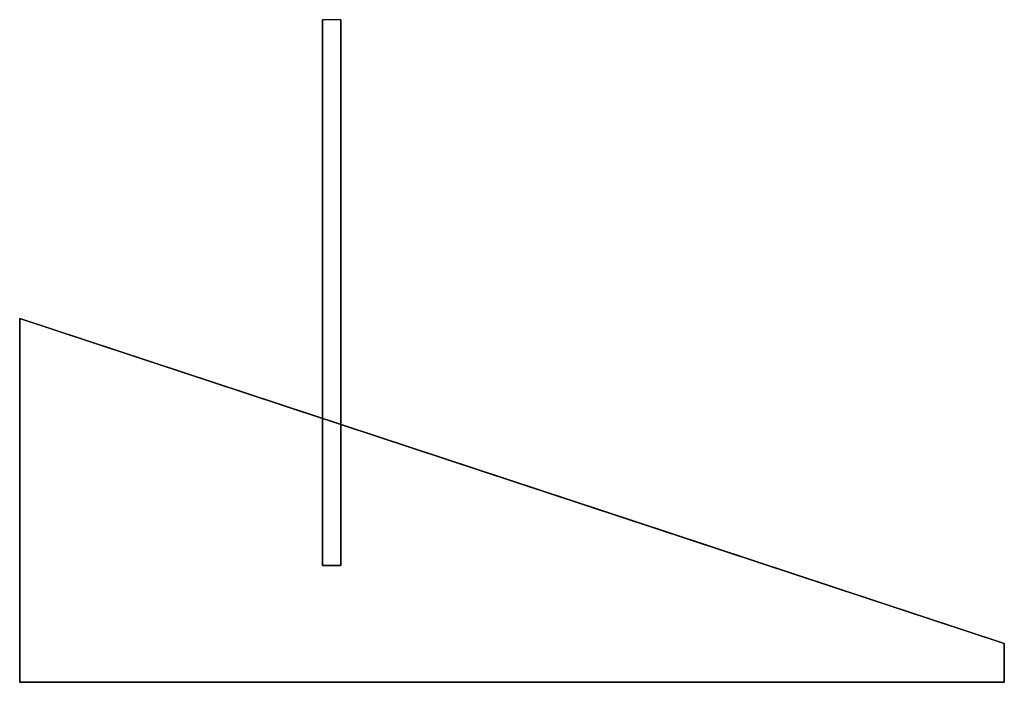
# Model space of a CAD drawing. Header units: metres. Extents: x 33 to 574, y -378 to -14.
import ezdxf

# ---------------------------------------------------------------- set-up
doc = ezdxf.new("R2010")
doc.units = ezdxf.units.M

msp = doc.modelspace()

# ---------------------------------------------------------------- linework, layer by layer
for p, q in [((209.73, -14.32), (199.73, -14.32)), ((199.73, -314.32), (199.73, -14.32)), ((209.73, -14.32), (209.73, -314.32)), ((33.26, -178.48), (574.41, -357.16)), ((33.26, -178.48), (199.73, -233.45)), ((33.26, -378.48), (33.26, -178.48)), ((33.26, -178.48), (33.26, -378.48)), ((209.73, -236.75), (574.41, -357.16)), ((209.73, -314.32), (199.73, -314.32)), ((574.41, -357.16), (574.41, -378.48)), ((574.41, -357.16), (574.41, -378.48)), ((574.41, -378.48), (33.26, -378.48)), ((33.26, -378.48), (574.41, -378.48))]:
    msp.add_line(p, q)
for points in [[(209.73, -14.32), (203.13, -14.32), (199.73, -14.32), (199.73, -116.3), (199.73, -314.32), (203.13, -314.32), (209.73, -314.32), (209.73, -212.34)], [(209.73, -14.32), (203.13, -14.32), (199.73, -14.32), (199.73, -116.3), (199.73, -314.32), (203.13, -314.32), (209.73, -314.32), (209.73, -212.34)], [(574.41, -357.16), (390.46, -296.42), (33.26, -178.48), (33.26, -310.5), (33.26, -378.48), (390.46, -378.48), (574.41, -378.48), (574.41, -371.23)], [(574.41, -357.16), (390.46, -296.42), (33.26, -178.48), (33.26, -310.5), (33.26, -378.48), (390.46, -378.48), (574.41, -378.48), (574.41, -371.23)]]:
    msp.add_lwpolyline(points, close=True)

doc.saveas('drawing.dxf')
